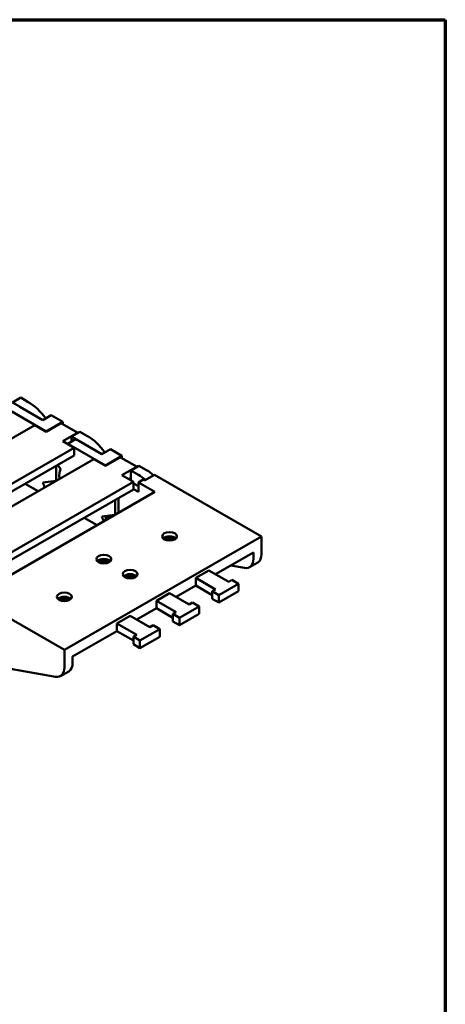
# Model space of a CAD drawing. Header units: millimetres. Extents: x 10 to 410, y 10 to 296.
# Tile 8 of 8: x 364 to 410, y 181 to 287. Entities that reach past the tile are written whole.
import ezdxf

# ---------------------------------------------------------------- set-up
doc = ezdxf.new("R2010")
doc.units = ezdxf.units.MM
doc.layers.get('0').update_dxf_attribs({"lineweight": 25})
doc.layers.add('경계(ISO)', color=7, linetype='Continuous', lineweight=70)
doc.layers.add('외형선(ISO)', color=7, linetype='Continuous', lineweight=50)

# ---------------------------------------------------------------- blocks, each defined once
blk = doc.blocks.new('경계 도면틀')
at = {"layer": '경계(ISO)'}
for p, q in [((230, 287), (410, 287)), ((410, 287), (410, 10))]:
    blk.add_line(p, q, dxfattribs=at)

msp = doc.modelspace()

# ---------------------------------------------------------------- linework, layer by layer
at = {"layer": '외형선(ISO)'}
for p, q in [((363.435, 245.821), (364.319, 246.33)), ((364.248, 245.353), (363.435, 245.821)), ((364.319, 246.33), (365.132, 245.862)), ((367.076, 242.706), (363.364, 244.844)), ((364.213, 245.332), (366.688, 243.907)), ((366.688, 243.907), (367.607, 244.436)), ((368.844, 243.724), (367.076, 242.706)), ((367.607, 244.436), (368.844, 243.724)), ((368.844, 243.485), (368.844, 243.724)), ((365.839, 243.378), (348.232, 233.238)), ((365.839, 243.378), (367.076, 242.665)), ((367.076, 242.665), (368.526, 243.5)), ((367.076, 242.706), (367.076, 242.665)), ((370.475, 242.546), (368.776, 243.524)), ((369.799, 242.156), (370.683, 242.665)), ((370.683, 242.665), (371.496, 242.197)), ((370.294, 242.482), (368.844, 241.647)), ((368.844, 241.647), (370.082, 240.934)), ((369.375, 241.361), (370.223, 241.849)), ((369.799, 242.156), (369.799, 241.605)), ((370.612, 241.688), (369.799, 242.156)), ((370.577, 241.667), (373.051, 240.242)), ((370.082, 240.934), (352.475, 230.795)), ((369.375, 241.361), (369.375, 241.342)), ((373.44, 239.041), (369.728, 241.179)), ((370.082, 240.934), (370.082, 240.117)), ((373.051, 240.242), (373.971, 240.772)), ((373.971, 240.772), (375.208, 240.059)), ((370.082, 240.117), (353.149, 230.366)), ((372.203, 239.713), (354.596, 229.574)), ((372.203, 239.713), (373.44, 239)), ((375.208, 240.059), (373.44, 239.041)), ((373.44, 239), (374.89, 239.835)), ((376.839, 238.881), (375.139, 239.86)), ((375.208, 239.82), (375.208, 240.059)), ((368.137, 238.997), (368.137, 237.394)), ((368.641, 238.647), (368.289, 239.085)), ((373.44, 239.041), (373.44, 239)), ((376.658, 238.817), (375.208, 237.982)), ((376.163, 238.491), (377.047, 239)), ((376.163, 238.491), (376.163, 237.433)), ((376.976, 238.023), (376.163, 238.491)), ((377.047, 239), (377.86, 238.532)), ((368.137, 237.394), (366.69, 237.205)), ((368.137, 237.394), (368.517, 237.613)), ((375.208, 237.982), (376.446, 237.27)), ((376.163, 237.714), (375.918, 237.573)), ((377.506, 237.514), (376.976, 237.209)), ((377.65, 237.431), (377.506, 237.514)), ((378.71, 238.042), (377.65, 237.431)), ((390.234, 231.406), (378.71, 238.042)), ((376.446, 237.27), (358.839, 227.13)), ((376.446, 236.452), (359.336, 226.6)), ((366.205, 236.259), (364.793, 237.071)), ((376.446, 237.27), (376.446, 236.452)), ((376.446, 237.103), (376.976, 236.797)), ((376.976, 236.187), (376.446, 236.492)), ((376.976, 237.209), (376.976, 236.187)), ((376.976, 237.209), (378.744, 236.191)), ((360.712, 225.807), (378.744, 236.191)), ((374.501, 235.332), (374.501, 233.748)), ((374.854, 235.536), (374.854, 233.951)), ((372.533, 232.614), (371.157, 233.407)), ((374.46, 233.724), (373.054, 233.541)), ((373.413, 233.333), (373.943, 233.639)), ((373.597, 233.227), (373.413, 233.333)), ((373.943, 233.639), (374.127, 233.532)), ((369.021, 219.19), (390.234, 231.406)), ((380.865, 231.14), (380.865, 231.061)), ((390.234, 229.507), (390.234, 231.406)), ((385.287, 227.331), (389.35, 229.671)), ((389.35, 229.671), (389.35, 228.998)), ((388.396, 228.001), (386.91, 228.265)), ((389.818, 228.588), (388.934, 228.079)), ((384.577, 227.74), (383.163, 226.925)), ((383.163, 226.925), (383.163, 226.108)), ((383.163, 226.925), (385.284, 225.704)), ((386.699, 226.518), (384.577, 227.74)), ((369.021, 219.19), (357.497, 225.826)), ((381.044, 224.888), (383.163, 226.108)), ((383.163, 226.108), (384.931, 225.09)), ((385.284, 225.704), (384.931, 225.5)), ((385.638, 225.093), (387.759, 226.315)), ((387.052, 226.722), (386.699, 226.518)), ((387.759, 226.315), (387.052, 226.722)), ((387.759, 225.497), (387.759, 226.315)), ((380.335, 225.297), (378.92, 224.482)), ((382.456, 224.075), (380.335, 225.297)), ((384.931, 224.683), (384.931, 225.5)), ((384.931, 225.5), (385.638, 225.093)), ((384.931, 224.683), (385.638, 224.275)), ((385.638, 224.275), (387.759, 225.497)), ((385.638, 224.275), (385.638, 225.093)), ((376.802, 222.445), (378.92, 223.665)), ((378.92, 224.482), (378.92, 223.665)), ((378.92, 224.482), (381.042, 223.261)), ((378.92, 223.665), (380.688, 222.647)), ((381.395, 222.65), (383.517, 223.871)), ((382.809, 224.279), (382.456, 224.075)), ((383.517, 223.871), (382.809, 224.279)), ((383.517, 223.054), (383.517, 223.871)), ((376.092, 222.853), (374.678, 222.039)), ((378.213, 221.632), (376.092, 222.853)), ((381.042, 223.261), (380.688, 223.057)), ((380.688, 222.239), (380.688, 223.057)), ((380.688, 223.057), (381.395, 222.65)), ((381.395, 221.832), (383.517, 223.054)), ((381.395, 221.832), (381.395, 222.65)), ((374.678, 222.039), (374.678, 221.221)), ((374.678, 222.039), (376.799, 220.817)), ((378.567, 221.835), (378.213, 221.632)), ((379.274, 221.428), (378.567, 221.835)), ((380.688, 222.239), (381.395, 221.832)), ((369.905, 218.473), (374.678, 221.221)), ((374.678, 221.221), (376.445, 220.203)), ((376.799, 220.817), (376.445, 220.614)), ((376.445, 219.796), (376.445, 220.614)), ((376.445, 220.614), (377.153, 220.207)), ((377.153, 220.207), (379.274, 221.428)), ((377.153, 219.389), (379.274, 220.611)), ((379.274, 220.611), (379.274, 221.428)), ((376.445, 219.796), (377.153, 219.389)), ((377.153, 219.389), (377.153, 220.207)), ((369.021, 217.291), (369.021, 219.19)), ((369.905, 218.473), (369.905, 217.8)), ((358.544, 217.988), (368.067, 216.294)), ((368.605, 216.372), (369.489, 216.881))]:
    msp.add_line(p, q, dxfattribs=at)
for centre, major_axis, ratio, start_param, end_param in [((365.132, 241.978), (2.37, -4.116), 0.5780931, 1.7603815, 2.3581252), ((364.248, 241.469), (-2.37, 4.116), 0.5780931, 5.3547758, 5.4997178), ((368.526, 243.091), (0.25, 0.433), 0.5780914, 0, 0.783466), ((370.577, 237.784), (2.37, -4.116), 0.5780931, 2.3581252, 2.4635837), ((370.294, 242.073), (0.25, 0.433), 0.5780914, 0.3333241, 0.783466), ((370.612, 237.804), (-2.37, 4.116), 0.5780931, 5.3547758, 5.4997178), ((371.496, 238.313), (2.37, -4.116), 0.5780931, 1.7603815, 2.3581252), ((369.728, 237.295), (-2.37, 4.116), 0.5780931, 5.4997178, 5.6051764), ((374.89, 239.426), (0.25, 0.433), 0.5780914, 0, 0.783466), ((369.728, 237.295), (-0.886, 1.538), 0.5780931, 0.2637301, 1.0650883), ((376.658, 238.408), (0.25, 0.433), 0.5780914, 0.3333241, 0.783466), ((377.86, 234.649), (2.37, -4.116), 0.5780931, 2.1290982, 2.3581252), ((370.612, 237.804), (-2.42, 4.203), 0.5780931, 1.3545471, 1.3925639), ((376.976, 234.14), (-2.37, 4.116), 0.5780931, 5.2706908, 5.4997178), ((369.728, 237.295), (2.42, -4.203), 0.5780931, 4.4113338, 4.5341566), ((376.092, 233.631), (2.42, -4.203), 0.5780931, 4.4113338, 4.5267259), ((376.269, 233.732), (-2.37, 4.116), 0.5780931, 1.3415937, 1.3812074), ((376.976, 234.14), (-2.42, 4.203), 0.5780931, 1.3545471, 1.3851332), ((380.335, 230.956), (-0.8, 0), 0.5758617, 3.6514121, 5.7733659), ((380.335, 230.18), (1.75, 0), 0.5758617, 1.2039411, 1.9376516), ((373.263, 228.513), (-0.8, 0), 0.5758617, 3.6514121, 5.7733659), ((387.936, 229.812), (0.998, -1.733), 0.5780931, 5.8312194, 7.0705172), ((388.82, 230.321), (0.998, -1.733), 0.5780931, 0, 0.7873319), ((373.263, 227.737), (1.75, 0), 0.5758617, 1.2039411, 1.9376516), ((376.092, 226.885), (-0.8, 0), 0.5758617, 3.6514121, 5.7733659), ((376.092, 226.108), (1.75, 0), 0.5758617, 1.2039411, 1.9376516), ((369.021, 224.441), (-0.8, 0), 0.5758617, 3.6514121, 5.7733659), ((369.021, 223.665), (1.75, 0), 0.5758617, 1.2039411, 1.9376516), ((367.607, 218.105), (0.998, -1.733), 0.5780931, 5.8312194, 7.0705172), ((368.491, 218.614), (0.998, -1.733), 0.5780931, 0, 0.7873319)]:
    msp.add_ellipse(centre, major_axis=major_axis, ratio=ratio, start_param=start_param, end_param=end_param, dxfattribs=at)
for centre in [(380.335, 231.406), (373.263, 228.963), (376.092, 227.334), (369.021, 224.891)]:
    msp.add_ellipse(centre, major_axis=(-0.8, 0), ratio=0.5758617, dxfattribs=at)

# ---------------------------------------------------------------- block references
msp.add_blockref('경계 도면틀', (0, 0))

doc.saveas('drawing.dxf')
